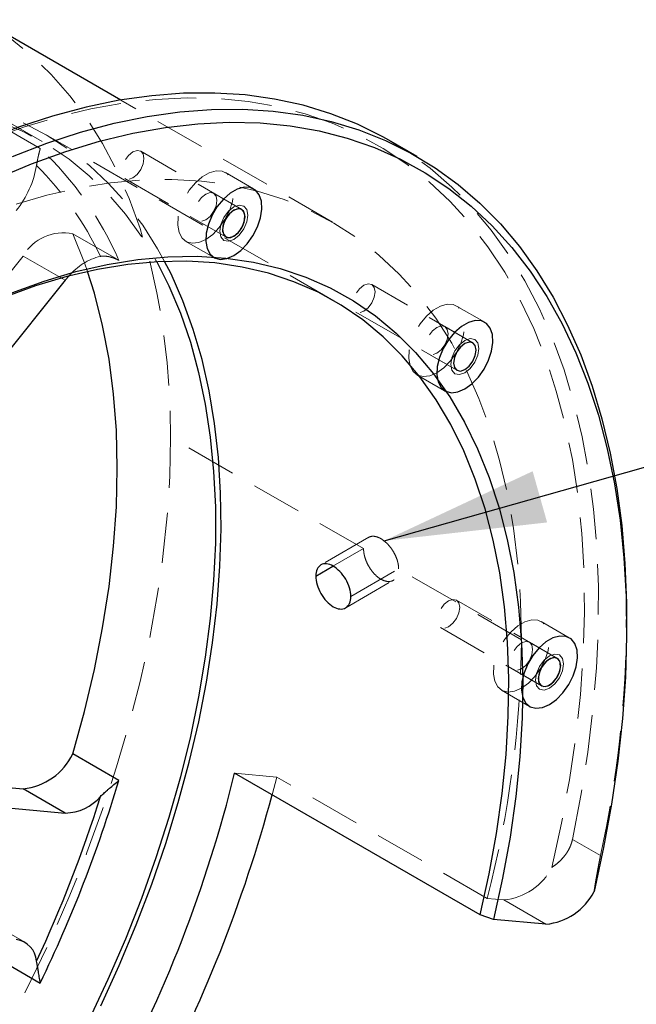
# Model space of a CAD drawing. Header units: millimetres. Extents: x 27 to 218, y 20 to 180.
# Tile 5 of 7: x 56 to 71, y 155 to 179. Entities that reach past the tile are written whole.
import ezdxf

# ---------------------------------------------------------------- set-up
doc = ezdxf.new("R2010")
doc.units = ezdxf.units.MM
doc.linetypes.add('HIDDEN', pattern=[1.905, 1.27, -0.635])
doc.layers.add('图框', color=7, linetype='Continuous')
doc.dimstyles.new('SLDDIMSTYLE11', dxfattribs={"dimtxt": 0.18, "dimasz": 4.08, "dimexe": 0, "dimexo": 0.0625, "dimgap": 0, "dimtad": 0, "dimtih": 1, "dimtoh": 1, "dimdec": 0, "dimrnd": 1e-09, "dimzin": 0, "dimdsep": 46, "dimtxsty": 'Standard', "dimsah": 1, "dimcen": 0.09, "dimadec": 0, "dimazin": 0, "dimtfac": 4.08, "dimtdec": 0, "dimtofl": 0, "dimtmove": 0, "dimatfit": 3, "dimfxl": 1, "dimfrac": 2, "dimtolj": 1, "dimtzin": 0, "dimarcsym": 0})

msp = doc.modelspace()

# ---------------------------------------------------------------- linework, layer by layer
at = {"color": 7, "linetype": 'Continuous', "lineweight": 25}
for p, q in [((58.19960825, 177.37616594), (54.69012308, 179.40214861)), ((65.66273973, 175.954465), (64.95563295, 176.36266905)), ((60.53536749, 173.41105427), (60.54554451, 173.4051792)), ((56.79991655, 172.83055341), (49.68009451, 163.97356248)), ((56.79991655, 172.83055341), (56.8956766, 172.94240546)), ((66.35882708, 170.04814974), (66.36897302, 170.04229262)), ((63.11379121, 165.37136828), (63.54409321, 165.61977634)), ((70.94499881, 164.07532044), (70.94499881, 164.27942247)), ((58.15056577, 160.22229054), (56.98883983, 160.89294065)), ((49.16386926, 160.59897061), (55.73925637, 160.01103192)), ((67.25388377, 156.83086779), (61.06669943, 160.40265328)), ((49.68009451, 160.03534522), (56.79991655, 159.39872584)), ((56.79991655, 159.39872584), (55.73925637, 160.01103192)), ((67.58724653, 156.71481562), (67.25388377, 156.83086779)), ((68.91179232, 156.59638127), (67.58724653, 156.71481562)), ((55.00621309, 155.78292632), (56.16793903, 155.11227621))]:
    msp.add_line(p, q, dxfattribs=at)
at = {"color": 7, "linetype": 'HIDDEN', "lineweight": 18}
for p, q in [((56.21507401, 176.32794158), (53.74020028, 177.75665577)), ((63.52895784, 174.29959791), (58.19960825, 177.37616594)), ((56.16793903, 176.15396123), (55.00621309, 176.82461134)), ((63.56291039, 172.31705977), (56.31506589, 176.50115135)), ((61.24548762, 174.61764761), (58.69990321, 176.08718221)), ((61.54546324, 175.13727693), (60.83835646, 175.54548098)), ((58.29993572, 175.39434312), (60.84552013, 173.92480852)), ((61.24548762, 174.61764761), (60.53838084, 175.02585166)), ((60.13841335, 174.33301257), (60.84552013, 173.92480852)), ((56.98883983, 174.00368912), (58.15056577, 173.33303901)), ((59.83843773, 173.81338326), (60.53536749, 173.41105427)), ((55.73925637, 173.44285949), (48.61943434, 164.58586856)), ((55.73925637, 173.44285949), (56.79991655, 172.83055341)), ((67.06891614, 171.25476102), (64.52333172, 172.72429562)), ((67.36889176, 171.77439034), (66.66178498, 172.1825944)), ((64.12336423, 172.03145653), (66.66894864, 170.56192193)), ((67.06891614, 171.25476102), (66.36180936, 171.66296508)), ((65.96184186, 170.97012599), (66.66894864, 170.56192193)), ((65.66186624, 170.45049667), (66.35882708, 170.04814974)), ((64.31587274, 166.06531518), (59.45451362, 168.87171806)), ((64.44622376, 166.35197844), (63.2400181, 165.65565073)), ((63.54409321, 165.61977634), (64.31587274, 166.06531518)), ((63.99767469, 164.86111321), (65.19975621, 165.55506011)), ((68.29334838, 163.76916736), (65.19975621, 165.55506011)), ((63.8649673, 164.57308965), (65.07117296, 165.26941736)), ((69.20043891, 163.29917879), (66.6548545, 164.7687134)), ((69.50041453, 163.81880811), (68.79330775, 164.22701217)), ((66.254887, 164.07587431), (68.80047142, 162.6063397)), ((69.20043891, 163.29917879), (68.49333213, 163.70738285)), ((68.09336464, 163.01454376), (68.80047142, 162.6063397)), ((67.79338902, 162.49491444), (68.5004958, 162.08671039)), ((62.12994041, 160.30758351), (61.06669943, 160.40265328)), ((62.12994041, 160.30758351), (62.01324349, 159.85622502)), ((67.43324127, 157.24605309), (62.12994041, 160.30758351)), ((70.28731882, 158.3274957), (69.58021204, 158.73569976)), ((67.85113214, 157.20868735), (67.43324127, 157.24605309)), ((68.91179232, 156.59638127), (67.85113214, 157.20868735)), ((55.78208864, 156.14156356), (54.72142847, 156.75386964))]:
    msp.add_line(p, q, dxfattribs=at)
at = {"color": 7, "linetype": 'HIDDEN', "lineweight": 18, "flags": 128}
for points in [[(54.69012308, 179.40214861), (54.83816723, 179.31445541), (55.40705873, 178.93311851), (55.9435556, 178.50020345), (56.44623513, 178.01685826), (56.91376431, 177.48436467), (57.34490335, 176.90413476), (57.73850893, 176.2777072), (58.09353728, 175.60674316), (58.40904693, 174.89302192), (58.68420122, 174.13843614), (58.91827047, 173.34498684), (59.11063398, 172.51477811), (59.26078164, 171.65001151), (59.36831528, 170.75298025), (59.43294974, 169.82606309), (59.45451362, 168.87171806)], [(45.66593138, 175.28332171), (46.46000374, 175.71731117), (47.2518252, 176.10123293), (48.03915128, 176.43399874), (48.81975021, 176.71466532), (49.5914093, 176.94243709), (50.35194119, 177.11666842), (51.09919008, 177.23686543), (51.83103781, 177.3026874), (52.54540987, 177.31394775), (53.24028131, 177.27061457), (53.91368242, 177.17281069), (54.56370439, 177.02081335), (55.18850466, 176.81505339), (55.78631216, 176.55611406), (56.35543234, 176.24472937), (56.89425196, 175.88178196), (57.40124369, 175.46830064), (57.87497041, 175.00545747), (58.31408928, 174.49456444), (58.71735556, 173.93706972), (59.08362617, 173.3345536), (59.10321324, 173.29916808)], [(59.30362023, 173.30849681), (59.12605923, 173.6285142), (58.75000755, 174.22214678), (58.33736955, 174.77057009), (57.88929907, 175.27225059), (57.40704903, 175.72578547), (56.89196791, 176.12990653), (56.34549601, 176.48348374), (55.76916141, 176.78552842), (55.16457567, 177.03519598), (54.53342937, 177.23178828), (53.87748735, 177.3747556), (53.19858379, 177.46369817), (52.49861706, 177.49836728), (51.77954445, 177.478666), (51.04337667, 177.40464941), (50.29217221, 177.27652447), (49.52803164, 177.09464947), (48.75309168, 176.85953296), (47.96951926, 176.57183239), (47.17950543, 176.23235225), (46.38525928, 175.8420418)], [(69.06243259, 158.02963105), (69.30421019, 159.13974125), (69.50454253, 160.23843282), (69.66294894, 161.32306972), (69.77904938, 162.39104965), (69.85256529, 163.43981027), (69.88332029, 164.46683535), (69.87124059, 165.46966081), (69.81635517, 166.44588062), (69.71879572, 167.39315259), (69.57879631, 168.309204), (69.39669282, 169.191837), (69.17292217, 170.03893396), (68.90802124, 170.84846249), (68.60262559, 171.61848031), (68.25746793, 172.34713998), (67.87337639, 173.03269327), (67.4512725, 173.67349537), (66.99216897, 174.26800883), (66.49716732, 174.81480728), (65.96745518, 175.31257881), (65.40430344, 175.76012915), (64.80906325, 176.15638452), (64.18316273, 176.5003942), (63.52810357, 176.79133284), (62.84545742, 177.02850239), (62.13686211, 177.21133384), (61.40401773, 177.33938852), (60.64868254, 177.41235921), (59.8726688, 177.43007082), (59.07783833, 177.39248087), (58.26609814, 177.29967953), (57.43939577, 177.15188947), (56.5997147, 176.94946526), (55.74906951, 176.69289258), (54.88950112, 176.382787), (54.02307183, 176.01989254), (53.15186043, 175.60507987), (52.27795715, 175.13934423), (52.0269906, 174.99645412)], [(69.58021204, 158.73569976), (69.79396201, 159.83949724), (69.96624884, 160.93018414), (70.09666637, 162.0051891), (70.18490711, 163.06197773), (70.23076304, 164.09805859), (70.23412605, 165.11098904), (70.19498821, 166.09838105), (70.11344179, 167.05790677), (69.98967904, 167.98730407), (69.82399174, 168.88438183), (69.61677051, 169.74702513), (69.36850389, 170.57320024), (69.07977717, 171.36095941), (68.75127105, 172.10844543), (68.38376001, 172.81389607), (67.97811047, 173.47564818), (67.53527878, 174.09214164), (67.05630894, 174.66192303), (66.54233015, 175.18364905), (65.99455415, 175.6560897), (65.41427235, 176.07813118), (64.95563295, 176.36266905)], [(58.49991946, 175.41414634), (58.60815868, 175.5014937), (58.69991946, 175.62526759), (58.76123206, 175.76662456), (58.78276218, 175.90404429), (58.76123206, 176.01660587), (58.69991946, 176.08717282), (58.60815868, 176.10500197), (58.49991946, 176.06737899), (58.39168024, 175.98003163), (58.29991946, 175.85625774), (58.23860687, 175.71490077), (58.21707675, 175.57748104), (58.23860687, 175.46491946), (58.29991946, 175.3943525), (58.39168024, 175.37652336), (58.49991946, 175.41414634)], [(60.33839709, 173.86289131), (60.5142474, 173.99006066), (60.67904838, 174.16054575), (60.82244499, 174.36363439), (60.9354271, 174.58656576), (61.01089561, 174.81533226), (61.04410856, 175.03555966), (61.03297907, 175.23341025), (60.97820644, 175.39645236), (60.88323223, 175.51444145), (60.75402403, 175.57996384), (60.59870046, 175.5889025), (60.42702107, 175.5406958), (60.24977311, 175.43837273), (60.07809373, 175.28836263), (59.92277016, 175.10009119), (59.79356195, 174.88538819), (59.69858775, 174.65774421), (59.64381512, 174.43146297), (59.63268563, 174.22076254), (59.66589858, 174.038882), (59.74136709, 173.89724959), (59.85434919, 173.80476458), (59.9977458, 173.76723815), (60.16254679, 173.78702822), (60.33839709, 173.86289131)], [(68.29334838, 163.76916736), (68.27126103, 164.73486671), (68.20505895, 165.6724415), (68.09492197, 166.57934512), (67.94114924, 167.45311422), (67.74415843, 168.29137549), (67.50448462, 169.09185204), (67.22277881, 169.85236962), (66.89980615, 170.57086252), (66.53644392, 171.24537917), (66.13367906, 171.87408745), (65.69260557, 172.45527967), (65.21442149, 172.9873772), (64.70042566, 173.46893476), (64.1520142, 173.89864434), (63.57067669, 174.27533877), (62.95799217, 174.59799487), (62.31562479, 174.86573624), (61.64531937, 175.07783566), (60.94889657, 175.233717), (60.22824802, 175.33295688), (59.48533114, 175.37528574), (58.72216383, 175.36058859), (57.94081901, 175.28890537), (57.14341897, 175.16043078), (56.33212959, 174.97551377), (55.50915449, 174.73465663), (54.67672905, 174.43851356), (53.83711428, 174.08788895), (52.99259074, 173.68373517), (52.14545232, 173.22714996), (51.29800003, 172.71937352), (50.45253569, 172.16178505), (49.61135576, 171.55589908), (48.77674505, 170.9033613), (47.95097053, 170.20594415), (47.13627514, 169.46554194)], [(60.33839709, 174.35281579), (60.44663631, 174.44016315), (60.53839709, 174.56393704), (60.59970969, 174.70529401), (60.62123981, 174.84271374), (60.59970969, 174.95527532), (60.53839709, 175.02584228), (60.44663631, 175.04367143), (60.33839709, 175.00604844), (60.23015787, 174.91870108), (60.13839709, 174.79492719), (60.0770845, 174.65357023), (60.05555438, 174.5161505), (60.0770845, 174.40358891), (60.13839709, 174.33302196), (60.23015787, 174.31519281), (60.33839709, 174.35281579)], [(57.36182709, 173.05457327), (57.28377082, 173.27578695), (56.98883983, 174.00368912)], [(64.32334798, 172.05125975), (64.4315872, 172.13860711), (64.52334798, 172.262381), (64.58466057, 172.40373797), (64.60619069, 172.5411577), (64.58466057, 172.65371928), (64.52334798, 172.72428624), (64.4315872, 172.74211539), (64.32334798, 172.7044924), (64.21510876, 172.61714505), (64.12334798, 172.49337116), (64.06203538, 172.35201419), (64.04050527, 172.21459446), (64.06203538, 172.10203287), (64.12334798, 172.03146592), (64.21510876, 172.01363677), (64.32334798, 172.05125975)], [(66.16182561, 170.50000472), (66.33767591, 170.62717407), (66.5024769, 170.79765917), (66.64587351, 171.0007478), (66.75885561, 171.22367917), (66.83432412, 171.45244567), (66.86753708, 171.67267307), (66.85640758, 171.87052366), (66.80163495, 172.03356578), (66.70666075, 172.15155487), (66.57745255, 172.21707725), (66.42212898, 172.22601592), (66.25044959, 172.17780921), (66.07320163, 172.07548614), (65.90152224, 171.92547605), (65.74619867, 171.7372046), (65.61699047, 171.52250161), (65.52201626, 171.29485763), (65.46724363, 171.06857639), (65.45611414, 170.85787595), (65.4893271, 170.67599542), (65.56479561, 170.534363), (65.67777771, 170.44187799), (65.82117432, 170.40435156), (65.9859753, 170.42414163), (66.16182561, 170.50000472)], [(66.16182561, 170.98992921), (66.27006483, 171.07727657), (66.36182561, 171.20105046), (66.4231382, 171.34240743), (66.44466832, 171.47982716), (66.4231382, 171.59238874), (66.36182561, 171.66295569), (66.27006483, 171.68078484), (66.16182561, 171.64316186), (66.05358639, 171.5558145), (65.96182561, 171.43204061), (65.90051302, 171.29068364), (65.8789829, 171.15326391), (65.90051302, 171.04070233), (65.96182561, 170.97013537), (66.05358639, 170.95230623), (66.16182561, 170.98992921)], [(59.45451362, 168.87171806), (59.43294974, 167.8924759), (59.36831528, 166.89093339), (59.26078164, 165.86974643), (59.11063398, 164.83162304), (58.91827047, 163.77931613), (58.68420122, 162.71561622), (58.40904693, 161.64334406), (58.09353728, 160.56534313), (57.73850893, 159.48447208), (57.34490335, 158.40359719), (56.91376431, 157.32558475), (56.44623513, 156.25329345), (55.9435556, 155.18956682), (55.40705873, 154.13722567), (54.83816723, 153.09906062), (54.23838969, 152.07782469), (53.6093166, 151.07622603), (52.95261617, 150.09692068), (52.27002984, 149.14250559), (51.56336771, 148.2155117), (50.83450372, 147.31839723), (50.08537068, 146.45354116), (49.31795516, 145.62323694), (48.53429221, 144.82968639), (47.73645997, 144.07499386), (46.92657413, 143.36116065), (46.10678238, 142.69007973), (45.27925865, 142.06353069), (44.44619738, 141.48317501), (43.60980771, 140.95055169), (42.77230759, 140.46707316), (41.93591792, 140.03402152), (41.10285665, 139.65254514), (40.27533292, 139.32365562), (39.45554117, 139.04822513), (38.64565533, 138.82698405), (37.84782309, 138.66051908), (37.06416014, 138.54927165), (36.29674462, 138.49353677), (35.54761158, 138.49346224), (34.81874759, 138.54904826), (34.11208546, 138.66014742), (33.42949913, 138.8264651), (32.7727987, 139.04756027), (32.14372561, 139.32284662), (31.69199222, 139.56390094)], [(66.45487075, 164.09567753), (66.56310997, 164.18302489), (66.65487075, 164.30679878), (66.71618334, 164.44815574), (66.73771346, 164.58557547), (66.71618334, 164.69813706), (66.65487075, 164.76870401), (66.56310997, 164.78653316), (66.45487075, 164.74891018), (66.34663153, 164.66156282), (66.25487075, 164.53778893), (66.19355816, 164.39643196), (66.17202804, 164.25901223), (66.19355816, 164.14645065), (66.25487075, 164.07588369), (66.34663153, 164.05805454), (66.45487075, 164.09567753)], [(68.29334838, 162.54442249), (68.46919869, 162.67159185), (68.63399967, 162.84207694), (68.77739628, 163.04516558), (68.89037838, 163.26809694), (68.96584689, 163.49686345), (68.99905985, 163.71709084), (68.98793036, 163.91494144), (68.93315773, 164.07798355), (68.83818352, 164.19597264), (68.70897532, 164.26149502), (68.55365175, 164.27043369), (68.38197236, 164.22222698), (68.2047244, 164.11990392), (68.03304501, 163.96989382), (67.87772144, 163.78162238), (67.74851324, 163.56691938), (67.65353904, 163.3392754), (67.59876641, 163.11299416), (67.58763691, 162.90229373), (67.62084987, 162.72041319), (67.69631838, 162.57878078), (67.80930048, 162.48629577), (67.95269709, 162.44876933), (68.11749808, 162.4685594), (68.29334838, 162.54442249)], [(68.29334838, 163.03434698), (68.4015876, 163.12169434), (68.49334838, 163.24546823), (68.55466098, 163.3868252), (68.57619109, 163.52424493), (68.55466098, 163.63680651), (68.49334838, 163.70737347), (68.4015876, 163.72520261), (68.29334838, 163.68757963), (68.18510916, 163.60023227), (68.09334838, 163.47645838), (68.03203579, 163.33510141), (68.01050567, 163.19768168), (68.03203579, 163.0851201), (68.09334838, 163.01455315), (68.18510916, 162.996724), (68.29334838, 163.03434698)]]:
    msp.add_lwpolyline(points, dxfattribs=at)
at = {"color": 7, "linetype": 'Continuous', "lineweight": 25, "flags": 128}
for points in [[(64.95563295, 176.36266905), (64.80285281, 176.44877848), (64.16173698, 176.7671578), (63.49243634, 177.03251854), (62.7965288, 177.24423507), (62.07565501, 177.40180828), (61.33151447, 177.50486668), (60.56586155, 177.55316728), (59.7805013, 177.54659624), (58.97728528, 177.48516903), (58.15810711, 177.36903048), (57.32489806, 177.19845438), (56.47962246, 176.97384289), (55.62427311, 176.69572554), (54.76086654, 176.364758), (53.8914383, 175.98172056), (53.01803811, 175.54751625), (52.14272506, 175.06316872), (51.26756277, 174.52981987), (50.39461448, 173.9487271), (49.52593822, 173.32126036), (48.66358195, 172.64889894), (47.80957873, 171.93322799)], [(55.46797332, 175.95655395), (56.33137989, 176.28752148), (57.18672924, 176.56563884), (58.03200484, 176.79025033), (58.86521389, 176.96082642), (59.68439206, 177.07696498), (60.48760809, 177.13839218), (61.27296833, 177.14496323), (62.03862125, 177.09666262), (62.78276179, 176.99360423), (63.50363558, 176.83603102), (64.19954312, 176.62431448), (64.86884376, 176.35895375), (65.50995959, 176.04057443), (66.12137913, 175.66992712), (66.70166093, 175.24788564), (67.24943693, 174.77544499), (67.76341572, 174.25371897), (68.24238556, 173.68393758), (68.68521725, 173.06744412), (69.09086679, 172.40569201), (69.45837784, 171.70024138), (69.78688395, 170.95275535), (70.07561067, 170.16499619), (70.32387729, 169.33882107), (70.53109853, 168.47617777), (70.69678582, 167.57910001), (70.82054857, 166.64970272), (70.90209499, 165.69017699), (70.94123283, 164.70278499), (70.94499881, 164.27942247)], [(55.083732, 175.40758646), (55.95016129, 175.77048092), (56.80972968, 176.0805865), (57.66037487, 176.33715918), (58.50005594, 176.53958339), (59.32675831, 176.68737345), (60.1384985, 176.78017478), (60.93332897, 176.81776474), (61.70934272, 176.80005313), (62.4646779, 176.72708244), (63.19752228, 176.59902776), (63.90611759, 176.41619631), (64.58876374, 176.17902675), (65.2438229, 175.88808812), (65.86972342, 175.54407844), (66.46496361, 175.14782307), (67.02811535, 174.70027273), (67.5578275, 174.2025012), (68.05282915, 173.65570275), (68.51193267, 173.06118928), (68.93403657, 172.42038719), (69.31812811, 171.7348339), (69.66328576, 171.00617423), (69.96868141, 170.2361564), (70.23358234, 169.42662788), (70.45735299, 168.57953092), (70.63945648, 167.69689791), (70.77945589, 166.78084651), (70.87701534, 165.83357453), (70.93190076, 164.85735472), (70.94398046, 163.85452927), (70.91322546, 162.82750419), (70.83970955, 161.77874357), (70.72360911, 160.71076364), (70.5652027, 159.62612673), (70.36487037, 158.52743517), (70.12309276, 157.41732497)], [(61.04550388, 173.45468725), (61.22135418, 173.5818566), (61.38615516, 173.7523417), (61.52955178, 173.95543033), (61.64253388, 174.1783617), (61.71800239, 174.4071282), (61.75121534, 174.6273556), (61.74008585, 174.82520619), (61.68531322, 174.9882483), (61.59033901, 175.1062374), (61.46113081, 175.17175978), (61.30580724, 175.18069845), (61.13412785, 175.13249174), (60.9568799, 175.03016867), (60.78520051, 174.88015857), (60.62987694, 174.69188713), (60.50066874, 174.47718413), (60.40569453, 174.24954016), (60.3509219, 174.02325891), (60.33979241, 173.81255848), (60.37300536, 173.63067795), (60.44847387, 173.48904553), (60.56145597, 173.39656052), (60.70485259, 173.35903409), (60.86965357, 173.37882416), (61.04550388, 173.45468725)], [(61.04550388, 173.94461174), (61.1537431, 174.0319591), (61.24550388, 174.15573299), (61.30681647, 174.29708996), (61.32834659, 174.43450969), (61.30681647, 174.54707127), (61.24550388, 174.61763822), (61.1537431, 174.63546737), (61.04550388, 174.59784439), (60.93726466, 174.51049703), (60.84550388, 174.38672314), (60.78419128, 174.24536617), (60.76266116, 174.10794644), (60.78419128, 173.99538486), (60.84550388, 173.9248179), (60.93726466, 173.90698875), (61.04550388, 173.94461174)], [(61.29045285, 174.57594226), (61.21768761, 174.62974977), (61.11870896, 174.6289756), (61.00858549, 174.57373761), (60.90408252, 174.47244529), (60.82110966, 174.34051946), (60.77229879, 174.19804465), (60.76508092, 174.06671135), (60.8005549, 173.96651387), (60.87332014, 173.91270636), (60.97229879, 173.91348053), (61.08242226, 173.96871851), (61.18692523, 174.07001084), (61.26989809, 174.20193666), (61.31870896, 174.34441147), (61.32592683, 174.47574477), (61.29045285, 174.57594226)], [(67.25388377, 156.83086779), (67.48127816, 157.86255022), (67.66630825, 158.8826224), (67.80843594, 159.88811782), (67.9072479, 160.87611236), (67.96245678, 161.84373279), (67.97390201, 162.78816515), (67.94155033, 163.70666289), (67.8654958, 164.59655489), (67.7459596, 165.45525323), (67.58328937, 166.28026069), (67.37795817, 167.06917804), (67.13056313, 167.81971099), (66.84182372, 168.5296769), (66.51257962, 169.19701108), (66.14378832, 169.81977283), (65.73652232, 170.39615108), (65.291966, 170.92446964), (64.8114122, 171.40319209), (64.29625843, 171.83092623), (63.74800283, 172.20642816), (63.16823981, 172.52860586), (62.55865539, 172.79652239), (61.92102232, 173.00939863), (61.25719495, 173.16661549), (60.56910376, 173.26771576), (59.85874982, 173.31240544), (59.12819893, 173.30055456), (58.37957565, 173.23219759), (57.61505707, 173.1075333), (56.83686651, 172.92692426), (56.04726707, 172.69089568), (55.248555, 172.40013398)], [(55.45495503, 172.51644929), (56.26411853, 172.81083759), (57.06402761, 173.04969571), (57.85234967, 173.23232711), (58.62678589, 173.35819921), (59.38507794, 173.42694497), (60.12501457, 173.43836392), (60.84443806, 173.39242275), (61.5412505, 173.28925544), (62.21341992, 173.12916283), (62.85898622, 172.91261177), (63.47606686, 172.64023373), (64.06286237, 172.312823), (64.61766162, 171.93133434), (65.13884675, 171.49688021), (65.62489794, 171.01072751), (66.07439781, 170.47429391), (66.48603559, 169.8891437), (66.8586109, 169.25698323), (67.19103728, 168.57965594), (67.48234534, 167.85913697), (67.73168559, 167.09752744), (67.93833095, 166.29704827), (68.10167881, 165.46003371), (68.22125284, 164.5889246), (68.29670434, 163.68626115), (68.3278133, 162.75467563), (68.31448899, 161.79688462), (68.25677028, 160.81568112), (68.15482546, 159.81392643), (68.00895184, 158.79454174), (67.81957478, 157.76049969), (67.58724653, 156.71481562)], [(59.10321324, 173.29916808), (59.41186287, 172.68872396), (59.70113523, 172.00141149), (59.95062328, 171.27456445), (60.15961982, 170.51024317), (60.32753242, 169.71061419), (60.45388512, 168.87794414), (60.53831976, 168.01459334), (60.580597, 167.12300903), (60.580597, 166.20571851), (60.53831976, 165.26532194), (60.45388512, 164.30448497), (60.32753242, 163.32593121), (60.15961982, 162.33243446), (59.95062328, 161.32681091), (59.70113523, 160.31191109), (59.41186287, 159.29061187), (59.08362617, 158.26580821), (58.71735556, 157.24040504), (58.31408928, 156.21730898), (57.87497041, 155.1994201), (57.40124369, 154.18962371)], [(57.69878958, 154.54038033), (58.16080497, 155.55623092), (58.5878816, 156.57906675), (58.97882526, 157.60602773), (59.33254276, 158.63424223), (59.64804504, 159.66083509), (59.92444986, 160.6829357), (60.16098433, 161.69768604), (60.35698705, 162.70224859), (60.51190993, 163.69381435), (60.62531978, 164.66961067), (60.69689948, 165.62690897), (60.72644887, 166.56303241), (60.71388531, 167.47536335), (60.65924396, 168.3613507), (60.56267758, 169.21851701), (60.42445621, 170.04446543), (60.24496636, 170.83688641), (60.02470991, 171.59356414), (59.76430275, 172.31238277), (59.46447306, 172.99133229), (59.30362023, 173.30849681)], [(56.98883983, 160.89294065), (57.28377082, 161.96136288), (57.53489634, 163.02208151), (57.7414358, 164.07179942), (57.90274721, 165.10725369), (58.01832914, 166.12522573), (58.08782231, 167.1225513), (58.11101073, 168.09613035), (58.08782231, 169.04293662), (58.01832914, 169.96002709), (57.90274721, 170.84455107), (57.7414358, 171.69375916), (57.53489634, 172.50501167), (57.36182709, 173.05457327)], [(66.86893239, 170.09180067), (67.0447827, 170.21897002), (67.20958368, 170.38945511), (67.35298029, 170.59254375), (67.46596239, 170.81547512), (67.5414309, 171.04424162), (67.57464386, 171.26446902), (67.56351437, 171.46231961), (67.50874173, 171.62536172), (67.41376753, 171.74335081), (67.28455933, 171.8088732), (67.12923576, 171.81781186), (66.95755637, 171.76960516), (66.78030841, 171.66728209), (66.60862902, 171.51727199), (66.45330545, 171.32900055), (66.32409725, 171.11429755), (66.22912305, 170.88665357), (66.17435041, 170.66037233), (66.16322092, 170.4496719), (66.19643388, 170.26779136), (66.27190239, 170.12615895), (66.38488449, 170.03367394), (66.5282811, 169.99614751), (66.69308208, 170.01593758), (66.86893239, 170.09180067)], [(66.86893239, 170.58172515), (66.97717161, 170.66907251), (67.06893239, 170.7928464), (67.13024498, 170.93420337), (67.1517751, 171.0716231), (67.13024498, 171.18418468), (67.06893239, 171.25475164), (66.97717161, 171.27258079), (66.86893239, 171.2349578), (66.76069317, 171.14761044), (66.66893239, 171.02383655), (66.6076198, 170.88247959), (66.58608968, 170.74505986), (66.6076198, 170.63249827), (66.66893239, 170.56193132), (66.76069317, 170.54410217), (66.86893239, 170.58172515)], [(67.1517751, 171.0716231), (67.13024498, 171.18418468), (67.06893239, 171.25475164), (66.97717161, 171.27258079), (66.86893239, 171.2349578), (66.76069317, 171.14761044), (66.66893239, 171.02383655), (66.6076198, 170.88247959), (66.58608968, 170.74505986), (66.6076198, 170.63249827), (66.66893239, 170.56193132), (66.76069317, 170.54410217), (66.86893239, 170.58172515), (66.97717161, 170.66907251), (67.06893239, 170.7928464), (67.13024498, 170.93420337), (67.1517751, 171.0716231)], [(69.00045516, 162.13621844), (69.17630547, 162.26338779), (69.34110645, 162.43387289), (69.48450306, 162.63696152), (69.59748517, 162.85989289), (69.67295368, 163.08865939), (69.70616663, 163.30888679), (69.69503714, 163.50673738), (69.64026451, 163.66977949), (69.5452903, 163.78776858), (69.4160821, 163.85329097), (69.26075853, 163.86222963), (69.08907914, 163.81402293), (68.91183118, 163.71169986), (68.7401518, 163.56168976), (68.58482823, 163.37341832), (68.45562002, 163.15871532), (68.36064582, 162.93107135), (68.30587319, 162.7047901), (68.2947437, 162.49408967), (68.32795665, 162.31220914), (68.40342516, 162.17057672), (68.51640726, 162.07809171), (68.65980387, 162.04056528), (68.82460486, 162.06035535), (69.00045516, 162.13621844)], [(69.00045516, 162.62614293), (69.10869438, 162.71349028), (69.20045516, 162.83726417), (69.26176776, 162.97862114), (69.28329788, 163.11604087), (69.26176776, 163.22860246), (69.20045516, 163.29916941), (69.10869438, 163.31699856), (69.00045516, 163.27937557), (68.89221594, 163.19202822), (68.80045516, 163.06825433), (68.73914257, 162.92689736), (68.71761245, 162.78947763), (68.73914257, 162.67691604), (68.80045516, 162.60634909), (68.89221594, 162.58851994), (69.00045516, 162.62614293)], [(69.24540414, 162.93085712), (69.28087812, 163.07201199), (69.27366024, 163.19501171), (69.22484937, 163.28113069), (69.14187652, 163.3172581), (69.03737355, 163.29789386), (68.92725008, 163.225986), (68.82827143, 163.11248185), (68.75550619, 162.97466138), (68.72003221, 162.83350651), (68.72725008, 162.71050679), (68.77606095, 162.62438781), (68.85903381, 162.5882604), (68.96353678, 162.60762464), (69.07366024, 162.6795325), (69.1726389, 162.79303665), (69.24540414, 162.93085712)]]:
    msp.add_lwpolyline(points, dxfattribs=at)
at = {"color": 7, "linetype": 'Continuous', "lineweight": 18, "flags": 128}
for points in [[(61.04550388, 173.86295766), (60.91020485, 173.81592893), (60.79550388, 173.83821536), (60.71886313, 173.92642406), (60.69195048, 174.06712604), (60.71886313, 174.2389007), (60.79550388, 174.41559691), (60.91020485, 174.57031427), (61.04550388, 174.67949847), (61.1808029, 174.7265272), (61.29550388, 174.70424076), (61.37214462, 174.61603207), (61.39905727, 174.47533009), (61.37214462, 174.30355543), (61.29550388, 174.12685922), (61.1808029, 173.97214186), (61.04550388, 173.86295766)], [(66.86893239, 170.50007107), (66.73363336, 170.45304234), (66.61893239, 170.47532878), (66.54229165, 170.56353747), (66.515379, 170.70423945), (66.54229165, 170.87601411), (66.61893239, 171.05271032), (66.73363336, 171.20742769), (66.86893239, 171.31661188), (67.00423141, 171.36364061), (67.11893239, 171.34135418), (67.19557313, 171.25314548), (67.22248578, 171.11244351), (67.19557313, 170.94066884), (67.11893239, 170.76397263), (67.00423141, 170.60925527), (66.86893239, 170.50007107)], [(69.00045516, 162.54448884), (68.86515614, 162.49746011), (68.75045516, 162.51974655), (68.67381442, 162.60795524), (68.64690177, 162.74865722), (68.67381442, 162.92043188), (68.75045516, 163.09712809), (68.86515614, 163.25184546), (69.00045516, 163.36102966), (69.13575419, 163.40805839), (69.25045516, 163.38577195), (69.3270959, 163.29756326), (69.35400855, 163.15686128), (69.3270959, 162.98508662), (69.25045516, 162.80839041), (69.13575419, 162.65367304), (69.00045516, 162.54448884)]]:
    msp.add_lwpolyline(points, dxfattribs=at)
at = {"color": 7, "linetype": 'HIDDEN', "lineweight": 18}
for centre, radius, start, end in [((50.31022258, 169.92980142), 8.5471052, 23.464094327, 46.737248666), ((53.67582148, 176.12684052), 2.43262375, 320.856298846, 350.581314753), ((50.11463304, 169.82611988), 8.38896543, 25.483337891, 44.718005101), ((56.7459742, 172.87230546), 1.15715715, 77.884604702, 150.457745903), ((58.04680763, 171.97612989), 1.50292751, 103.834131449, 139.989429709), ((42.13332522, 164.45077432), 28.81218312, 347.729697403, 359.659248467), ((41.30301032, 164.0097242), 26.99141004, 345.48780508, 359.489353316), ((67.7100596, 158.72094684), 1.51882528, 275.329466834, 332.924462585)]:
    msp.add_arc(centre, radius, start, end, dxfattribs=at)
at = {"color": 7, "linetype": 'Continuous', "lineweight": 25}
for centre, radius, start, end in [((55.58094782, 161.56156727), 1.55859599, 275.829657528, 334.596335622), ((27.90192342, 168.55230668), 34.15141605, 331.394510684, 346.194129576), ((25.55566144, 169.92911286), 34.00956025, 334.172268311, 343.416371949), ((25.73624646, 169.82543919), 33.48159134, 334.978860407, 342.609779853), ((56.77101893, 160.6078916), 1.20951102, 271.36903996, 319.259986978), ((26.21234329, 169.5353249), 37.08624314, 331.968449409, 344.871248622), ((68.77071977, 158.10864075), 1.51882528, 275.329466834, 332.924462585), ((55.48640046, 155.6236281), 0.59065304, 3.949672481, 82.599441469)]:
    msp.add_arc(centre, radius, start, end, dxfattribs=at)
at = {"color": 7, "linetype": 'HIDDEN', "lineweight": 18}
for points, knots in [([(56.07565066, 175.72874725), (56.07817638, 175.74539833), (56.08332132, 175.77931693), (56.09215434, 175.82840069), (56.10173437, 175.87710045), (56.11198564, 175.92507452), (56.12684292, 175.99041483), (56.14676479, 176.07110865), (56.16065764, 176.1254699), (56.16793903, 176.15396123)], [0, 0, 0, 0, 0.0925349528, 0.1884956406, 0.2881608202, 0.3917793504, 0.4995727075, 0.7377204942, 1, 1, 1, 1]), ([(58.15056577, 173.33303901), (58.12952914, 173.34354204), (58.08847923, 173.36403718), (58.02765646, 173.3888155), (57.96971731, 173.40857452), (57.90398383, 173.42628688), (57.83197712, 173.43881672), (57.7554288, 173.4434342), (57.70962662, 173.43806256), (57.68743973, 173.4354605)], [0, 0, 0, 0, 0.1344508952, 0.2623613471, 0.3838728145, 0.4991503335, 0.6769471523, 0.8435110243, 1, 1, 1, 1]), ([(65.19975621, 165.55506011), (65.19949358, 165.56865941), (65.19897094, 165.59572205), (65.19467113, 165.63787884), (65.18778916, 165.68080311), (65.17808304, 165.72463214), (65.15951869, 165.79121699), (65.12597495, 165.88092609), (65.06931399, 165.98993098), (65.00088581, 166.09209353), (64.89733798, 166.21331082), (64.7515753, 166.33012172), (64.57920013, 166.39098514), (64.4582115, 166.36831577), (64.39538805, 166.31557302), (64.36625298, 166.27598331), (64.34606642, 166.23775307), (64.32943301, 166.1897718), (64.3179451, 166.13095154), (64.31656516, 166.0872457), (64.31587274, 166.06531518)], [0, 0, 0, 0, 0.0252478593, 0.0502432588, 0.0751422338, 0.1001026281, 0.1252811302, 0.1879638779, 0.2504397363, 0.313075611, 0.3756207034, 0.5001897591, 0.6247375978, 0.7492393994, 0.8118176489, 0.8432046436, 0.874400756, 0.9164566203, 0.9580799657, 1, 1, 1, 1]), ([(64.31587274, 166.06531518), (64.31612089, 166.05170751), (64.31661472, 166.02462824), (64.32068455, 165.98233869), (64.32720826, 165.93920759), (64.33642117, 165.89509384), (64.35406636, 165.82797838), (64.38600642, 165.73734349), (64.44031471, 165.62698043), (64.506381, 165.52345438), (64.60727191, 165.4007033), (64.75139095, 165.28294353), (64.92571424, 165.22320475), (65.05062661, 165.24813924), (65.11619588, 165.30246712), (65.14672108, 165.34285934), (65.16792995, 165.38167974), (65.18544325, 165.43016896), (65.19756379, 165.48935443), (65.19902368, 165.53310642), (65.19975621, 165.55506011)], [0, 0, 0, 0, 0.0252478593, 0.0502432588, 0.0751422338, 0.1001026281, 0.1252811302, 0.1879638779, 0.2504397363, 0.313075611, 0.3756207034, 0.5001897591, 0.6247375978, 0.7492393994, 0.8118176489, 0.8432046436, 0.874400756, 0.9164566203, 0.9580799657, 1, 1, 1, 1]), ([(69.58021204, 158.73569976), (69.57560365, 158.71573761), (69.56640007, 158.6758704), (69.54760697, 158.61709042), (69.52520963, 158.55929783), (69.49885678, 158.50257025), (69.46865378, 158.44691373), (69.4345787, 158.39235506), (69.38136854, 158.31734544), (69.30237946, 158.22519561), (69.19070201, 158.12069562), (69.10566002, 158.06032027), (69.06243259, 158.02963105)], [0, 0, 0, 0, 0.07073060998, 0.14125891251, 0.21182215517, 0.28265751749, 0.35399974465, 0.42607890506, 0.49911837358, 0.66180872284, 0.82809501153, 1, 1, 1, 1]), ([(70.12309276, 157.41732497), (70.12704488, 157.4430294), (70.13486761, 157.49390814), (70.14718509, 157.57103143), (70.15975225, 157.6476287), (70.17260751, 157.72379617), (70.18572627, 157.79948564), (70.20175102, 157.88956713), (70.22078856, 157.99328409), (70.24289387, 158.10900939), (70.26512194, 158.22113767), (70.27992473, 158.29206635), (70.28731882, 158.3274957)], [0, 0, 0, 0, 0.0869883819, 0.1721827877, 0.2558183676, 0.3381429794, 0.4194157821, 0.4999053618, 0.6277986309, 0.7529549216, 0.8765993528, 1, 1, 1, 1])]:
    msp.add_open_spline(points, degree=3, knots=knots, dxfattribs=at)
at = {"color": 7, "linetype": 'Continuous', "lineweight": 25}
for points, knots in [([(63.99767469, 164.86111321), (63.99767469, 164.92854161), (63.9858306, 165.00114018), (63.94026977, 165.14964902), (63.90659844, 165.22471842), (63.82337163, 165.36496065), (63.7732294, 165.43095154), (63.66569331, 165.54256395), (63.60718934, 165.58934191), (63.4919058, 165.65598136), (63.4343254, 165.67642847), (63.32851381, 165.68783572), (63.28063315, 165.67903549), (63.19979427, 165.63249152), (63.16817733, 165.5955513), (63.12495897, 165.4982302), (63.11379121, 165.43879666), (63.11379121, 165.37136828)], [0, 0, 0, 0, 0.125, 0.125, 0.25, 0.25, 0.375, 0.375, 0.5, 0.5, 0.625, 0.625, 0.75, 0.75, 0.875, 0.875, 1, 1, 1, 1]), ([(63.11379121, 165.37136828), (63.11379121, 165.30393989), (63.12493684, 165.23093811), (63.16809269, 165.0810409), (63.20007469, 165.00499627), (63.2799174, 164.86280044), (63.3283644, 164.79583091), (63.43350947, 164.68283819), (63.49130829, 164.63565317), (63.60658723, 164.56901106), (63.66486235, 164.548965), (63.7730731, 164.53894276), (63.82262679, 164.5487088), (63.90688951, 164.59722932), (63.94018058, 164.63513599), (63.98580707, 164.73384728), (63.99767469, 164.79368483), (63.99767469, 164.86111321)], [0, 0, 0, 0, 0.125, 0.125, 0.25, 0.25, 0.375, 0.375, 0.5, 0.5, 0.625, 0.625, 0.75, 0.75, 0.875, 0.875, 1, 1, 1, 1]), ([(57.68743973, 159.81853121), (57.70042477, 159.83119949), (57.72687556, 159.85700505), (57.76947028, 159.89636014), (57.81485471, 159.93710811), (57.8630882, 159.97930929), (57.9337381, 160.04001009), (58.03076345, 160.12158176), (58.10936816, 160.18765882), (58.15056577, 160.22229054)], [0, 0, 0, 0, 0.0925349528, 0.1884956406, 0.2881608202, 0.3917793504, 0.4995727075, 0.7377204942, 1, 1, 1, 1]), ([(56.16793903, 155.11227621), (56.16430284, 155.13941158), (56.15720733, 155.1923623), (56.14566675, 155.26841011), (56.1341415, 155.33935099), (56.12058921, 155.41815237), (56.10538138, 155.50231183), (56.0890631, 155.58931406), (56.08002754, 155.63983818), (56.07565066, 155.6643124)], [0, 0, 0, 0, 0.1344508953, 0.2623613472, 0.3838728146, 0.4991503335, 0.6769471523, 0.8435110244, 1, 1, 1, 1])]:
    msp.add_open_spline(points, degree=3, knots=knots, dxfattribs=at)

# ---------------------------------------------------------------- leaders
at = {"layer": '图框'}
msp.add_leader([(64.833105, 166.26171501), (92.38052373, 174.05073661)], dimstyle='SLDDIMSTYLE11', dxfattribs=at)

doc.saveas('drawing.dxf')
